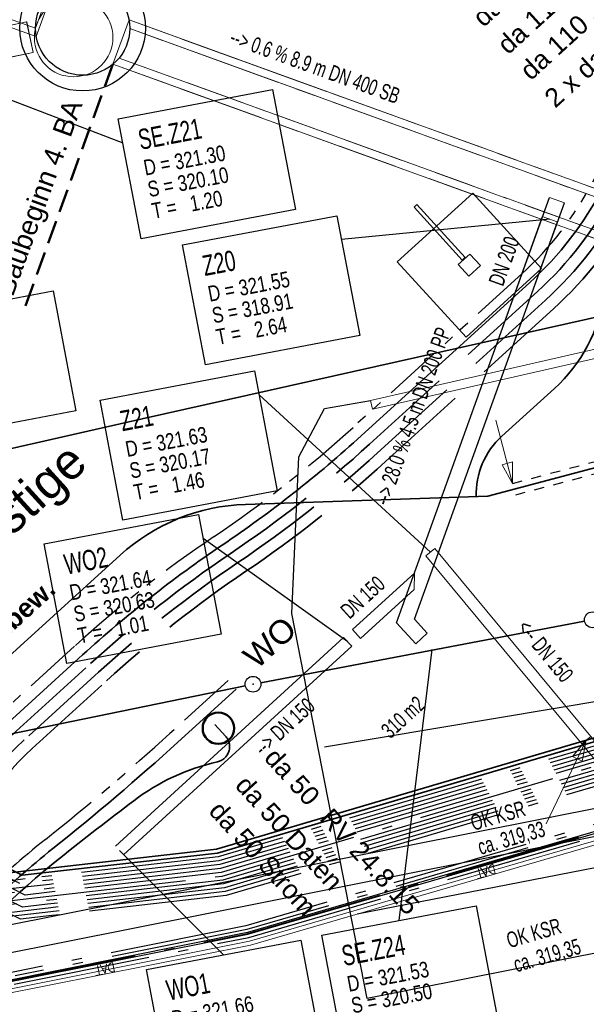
# Model space of a CAD drawing. Extents: x 3503739 to 3504470, y 5375172 to 5375561.
# Tile 11 of 121: x 3504043 to 3504050, y 5375360 to 5375373. Entities that reach past the tile are written whole.
import ezdxf

# ---------------------------------------------------------------- set-up
doc = ezdxf.new("R2010")
doc.units = 0
doc.header["$MEASUREMENT"] = 0
for name, pattern in [('123', [0.25001, 0.12501, -0.125]), ('140', [41.5, 15, -3.5, 15, -3.5, 1, -3.5]), ('2', [3.4, 1.2, -0.5, 1.2, -0.5]), ('202', [2.64, 1.75, -0.38, 0.13, -0.38]), ('237', [1.5, 0.75, -0.18, 0.13, -0.13, 0.13, -0.18]), ('239', [2.09, 0.75, -0.18, 0.75, -0.18, 0.05, -0.18]), ('38', [5.5, 4, -0.5, 0.5, -0.5]), ('40', [18.002, 6.001, -12.001]), ('85', [2.7501, 2.0001, -0.25, 0.25, -0.25]), ('89', [0.85001, 0.30001, -0.125, 0.3, -0.125])]:
    doc.linetypes.add(name, pattern=pattern)
for name, color, linetype in [('$_LISY_$_TMP', 7, 'Continuous'), ('1WB_LICHT_KSR', 7, 'Continuous'), ('4WB_BESTAND_1_BA', 7, 'Continuous'), ('4WB_KANALDECKEL', 7, 'Continuous'), ('4WB_KANALISATION', 7, 'Continuous'), ('4WP_KANCAD', 7, 'Continuous'), ('_4WP_DB_KAB_ABBR', 7, 'Continuous'), ('_4WP_KANAL_STILL', 7, 'Continuous'), ('_4WP_KANALISATIO', 7, 'Continuous'), ('_4WP_KANCAD_', 7, 'Continuous'), ('_4WP_KANCAD__', 7, 'Continuous'), ('_4WP_KANCADT_', 7, 'Continuous'), ('_4WP_KANCADT__', 7, 'Continuous'), ('_4WP_LICHT-KSR', 7, 'Continuous'), ('_4WP_STADT-DACH', 7, 'Continuous'), ('_4WP_STADT_BEW_S', 7, 'Continuous'), ('_4WP_STADT_DATEN', 7, 'Continuous'), ('_4WP_STADT_FTT1', 7, 'Continuous'), ('_4WP_STADT_STROM', 7, 'Continuous'), ('_4WP_STEIGBEZEIC', 7, 'Continuous'), ('K_FLURSTUECKE', 7, 'Continuous'), ('K_GRENZEN', 7, 'Continuous'), ('PUNKTHOEHENATTDEF', 7, 'Continuous'), ('PUNKTNUMMERNATTDEF', 7, 'Continuous'), ('PUNKTSPEZIFIKATION', 7, 'Continuous'), ('V_FAHRBAHNRAND', 7, 'Continuous'), ('V_MAUER-UNTEN', 7, 'Continuous'), ('V_WEGRAND', 7, 'Continuous'), ('X_BE_STELE50', 7, 'Continuous')]:
    doc.layers.add(name, color=color, linetype=linetype)
doc.styles.add('145', font='ARIAL.TTF', dxfattribs={"height": 0.24})
doc.styles.add('163', font='ARIAL.TTF', dxfattribs={"height": 0.25})
doc.styles.add('202', font='ARIAL.TTF', dxfattribs={"height": 0.24})
doc.styles.add('40', font='TXT', dxfattribs={"width": 0.7, "height": 0.2})
doc.styles.add('42', font='TXT', dxfattribs={"width": 0.7, "height": 0.26})
doc.styles.add('420', font='ARIAL.TTF', dxfattribs={"height": 0.24})
doc.styles.add('43', font='TXT', dxfattribs={"width": 0.8, "height": 0.2})
doc.styles.add('434', font='ARIAL.TTF', dxfattribs={"height": 0.24})
doc.styles.add('534', font='ARIAL.TTF', dxfattribs={"height": 0.452686})
doc.styles.add('55', font='TXT', dxfattribs={"width": 0.7, "height": 0.2})
doc.styles.add('557', font='ARIAL.TTF', dxfattribs={"height": 0.3})
doc.styles.add('558', font='ARIALBD.TTF', dxfattribs={"height": 0.24})
doc.styles.add('61', font='TXT', dxfattribs={"width": 0.7, "height": 0.2})

# ---------------------------------------------------------------- blocks, each defined once
blk = doc.blocks.new('LEITSYSTEM_BRA2')
at = {"color": 251, "linetype": 'Continuous', "lineweight": 13}
for points in [[(-0.65, 0.65), (0.65, 0.65), (0.65, -0.65), (-0.65, -0.65), (-0.65, 0.65)], [(-1.02, 0.025), (-0.11, 0.025), (-0.11, -0.025), (-1.02, -0.025), (-1.02, 0.025)], [(-0.11, 0.02), (-0.1, 0.02), (-0.1, -0.02), (-0.11, -0.02), (-0.11, 0.02)], [(-0.1, 0.1), (0.1, 0.1), (0.1, -0.1), (-0.1, -0.1), (-0.1, 0.1)]]:
    blk.add_lwpolyline(points, dxfattribs=at)
blk = doc.blocks.new('PUNKT')
blk.add_point((0, 0))
at = {"layer": 'PUNKTHOEHENATTDEF', "linetype": 'Continuous', "flags": 1}
blk.add_attdef('PUNKTHOEHE', (1, -0.5), '', height=0.8, dxfattribs=at)
at = {"layer": 'PUNKTNUMMERNATTDEF', "linetype": 'Continuous', "flags": 1}
blk.add_attdef('PUNKTNUMMER', (1, 0.5), '', height=0.8, dxfattribs=at)
at = {"layer": 'PUNKTSPEZIFIKATION', "linetype": 'Continuous', "flags": 1}
blk.add_attdef('PUNKTSPEZIFIKATION', (1, -1.5), '', height=0.8, dxfattribs=at)
blk = doc.blocks.new('ALG_00093')
at = {"color": 1, "linetype": 'Continuous', "lineweight": 13}
blk.add_lwpolyline([(0, 0), (0.3773, 0.09625), (0.3773, -0.09625), (0, 0)], dxfattribs=at)
blk = doc.blocks.new('1000DAT')
at = {"color": 114, "linetype": 'Continuous', "lineweight": 18}
for p, q in [((4.589325, 0.775263), (4.589325, 0.173263)), ((5.347511, 0.776867), (5.795146, 0.776867)), ((5.561325, 0.775263), (5.561325, 0.173263)), ((5.077223, 0.434754), (5.311664, 0.434754))]:
    blk.add_line(p, q, dxfattribs=at)
blk.add_lwpolyline([(4.589325, 0.775263, -1.11061279), (4.589325, 0.173263)], format="xyb", dxfattribs=at)
blk.add_lwpolyline([(4.984101, 0.174284), (5.198961, 0.775263), (5.400541, 0.174284)], dxfattribs=at)
blk = doc.blocks.new('10-VERMARKT')
at = {"color": 252, "linetype": 'Continuous', "lineweight": 25}
blk.add_circle((0, 0), 0.5, dxfattribs=at)

msp = doc.modelspace()

# ---------------------------------------------------------------- linework, layer by layer
at = {"layer": '1WB_LICHT_KSR', "color": 190, "linetype": 'Continuous', "lineweight": 35}
for points in [[(3504097.025, 5375367.877), (3504085.013, 5375369.557), (3504081.646, 5375370.387), (3504080.658, 5375370.567), (3504079.349, 5375370.337), (3504073.689, 5375369.317), (3504066.631, 5375368.087), (3504060.473, 5375367.047), (3504056.834, 5375366.247), (3504053.368, 5375365.387), (3504051.174, 5375363.707), (3504045.316, 5375361.977), (3504042.748, 5375361.685), (3504042.657, 5375361.674), (3504037.429, 5375364.312), (3504036.423, 5375365.022), (3504033.447, 5375370.041), (3504033.278, 5375372.103), (3504033.154, 5375372.857), (3504031.838, 5375379.607), (3504031.349, 5375381.827), (3504035.462, 5375388.048)], [(3504097.018, 5375367.828), (3504085.006, 5375369.507), (3504081.637, 5375370.338), (3504080.658, 5375370.516), (3504079.358, 5375370.288), (3504073.698, 5375369.268), (3504066.639, 5375368.038), (3504060.481, 5375366.998), (3504056.846, 5375366.198), (3504053.39, 5375365.341), (3504051.197, 5375363.662), (3504045.326, 5375361.928), (3504042.842, 5375361.646), (3504037.489, 5375364.333), (3504036.461, 5375365.057), (3504033.496, 5375370.057), (3504033.328, 5375372.107), (3504033.203, 5375372.867), (3504031.887, 5375379.617), (3504031.402, 5375381.817), (3504035.501, 5375388.017)]]:
    msp.add_lwpolyline(points, dxfattribs=at)
at = {"layer": '4WB_BESTAND_1_BA', "color": 250, "linetype": '202', "lineweight": 25}
for points in [[(3504096.948, 5375367.338), (3504084.936, 5375369.007), (3504083.234, 5375369.529), (3504081.559, 5375369.946), (3504080.658, 5375370.108), (3504079.43, 5375369.896), (3504073.77, 5375368.876), (3504066.703, 5375367.646), (3504060.557, 5375366.606), (3504059.108, 5375366.235), (3504056.947, 5375365.757), (3504053.588, 5375364.927), (3504051.404, 5375363.257), (3504045.416, 5375361.487), (3504043.208, 5375361.231), (3504042.481, 5375361.145), (3504037.177, 5375363.817), (3504036.005, 5375364.637), (3504032.908, 5375369.865), (3504032.728, 5375372.059), (3504032.615, 5375372.747), (3504031.299, 5375379.497), (3504030.766, 5375381.937), (3504035.033, 5375388.389)], [(3504096.941, 5375367.289), (3504084.929, 5375368.957), (3504083.222, 5375369.48), (3504081.549, 5375369.897), (3504080.658, 5375370.057), (3504079.439, 5375369.847), (3504073.779, 5375368.827), (3504066.711, 5375367.597), (3504060.567, 5375366.557), (3504059.131, 5375366.188), (3504056.958, 5375365.708), (3504053.61, 5375364.881), (3504051.427, 5375363.212), (3504045.426, 5375361.438), (3504043.208, 5375361.181), (3504042.649, 5375361.116), (3504037.203, 5375363.86), (3504036.043, 5375364.672), (3504032.957, 5375369.881), (3504032.778, 5375372.063), (3504032.664, 5375372.757), (3504031.348, 5375379.507), (3504030.819, 5375381.927), (3504035.072, 5375388.358)], [(3504035.15, 5375388.296), (3504030.925, 5375381.907), (3504031.446, 5375379.527), (3504032.762, 5375372.777), (3504032.878, 5375372.071), (3504033.055, 5375369.913), (3504036.119, 5375364.742), (3504037.255, 5375363.946), (3504042.505, 5375361.299), (3504043.182, 5375361.378), (3504045.386, 5375361.634), (3504051.335, 5375363.392), (3504053.522, 5375365.065), (3504056.914, 5375365.904), (3504059.048, 5375366.375), (3504060.527, 5375366.753), (3504066.679, 5375367.793), (3504073.743, 5375369.023), (3504079.403, 5375370.043), (3504080.658, 5375370.261), (3504081.589, 5375370.093), (3504083.27, 5375369.676), (3504084.957, 5375369.157), (3504096.969, 5375367.485)], [(3504096.962, 5375367.436), (3504084.95, 5375369.107), (3504083.258, 5375369.627), (3504081.579, 5375370.044), (3504080.658, 5375370.21), (3504079.412, 5375369.994), (3504073.752, 5375368.974), (3504066.687, 5375367.744), (3504060.537, 5375366.704), (3504059.034, 5375366.321), (3504056.925, 5375365.855), (3504053.544, 5375365.019), (3504051.358, 5375363.347), (3504045.396, 5375361.585), (3504042.676, 5375361.269), (3504037.268, 5375363.997), (3504036.157, 5375364.777), (3504033.104, 5375369.929), (3504032.928, 5375372.075), (3504032.811, 5375372.787), (3504031.495, 5375379.537), (3504030.978, 5375381.897), (3504035.189, 5375388.265)], [(3504096.983, 5375367.583), (3504084.971, 5375369.257), (3504083.294, 5375369.774), (3504081.609, 5375370.191), (3504080.658, 5375370.363), (3504079.385, 5375370.141), (3504073.725, 5375369.121), (3504066.663, 5375367.891), (3504060.507, 5375366.851), (3504056.881, 5375366.051), (3504053.456, 5375365.203), (3504051.266, 5375363.527), (3504045.356, 5375361.781), (3504043.191, 5375361.529), (3504042.529, 5375361.457), (3504037.333, 5375364.075), (3504036.233, 5375364.847), (3504033.202, 5375369.961), (3504033.028, 5375372.083), (3504032.909, 5375372.807), (3504031.593, 5375379.557), (3504031.084, 5375381.877), (3504035.267, 5375388.203)], [(3504096.976, 5375367.534), (3504084.964, 5375369.207), (3504083.282, 5375369.725), (3504081.599, 5375370.142), (3504080.658, 5375370.312), (3504079.394, 5375370.092), (3504073.734, 5375369.072), (3504066.671, 5375367.842), (3504060.517, 5375366.802), (3504056.892, 5375366.002), (3504053.478, 5375365.157), (3504051.289, 5375363.482), (3504045.366, 5375361.732), (3504042.703, 5375361.422), (3504037.337, 5375364.132), (3504036.271, 5375364.882), (3504033.251, 5375369.977), (3504033.078, 5375372.087), (3504032.958, 5375372.816), (3504031.642, 5375379.567), (3504031.137, 5375381.867), (3504035.306, 5375388.172)], [(3504059.508, 5375363.417), (3504060.119, 5375364.507), (3504060.238, 5375365.067), (3504060.033, 5375365.837), (3504059.692, 5375366.217), (3504059.147, 5375366.427), (3504058.779, 5375366.367), (3504056.903, 5375365.953), (3504053.5, 5375365.111), (3504051.312, 5375363.437), (3504045.376, 5375361.683), (3504043.189, 5375361.429), (3504042.879, 5375361.393), (3504042.712, 5375361.477), (3504037.385, 5375364.161), (3504036.309, 5375364.917), (3504033.3, 5375369.993), (3504033.128, 5375372.091), (3504033.007, 5375372.827), (3504031.691, 5375379.577), (3504031.19, 5375381.857), (3504035.345, 5375388.141)], [(3504097.011, 5375367.779), (3504084.999, 5375369.457), (3504081.628, 5375370.289), (3504080.658, 5375370.465), (3504079.367, 5375370.239), (3504073.707, 5375369.219), (3504066.647, 5375367.989), (3504060.489, 5375366.949), (3504056.858, 5375366.149), (3504053.412, 5375365.295), (3504051.22, 5375363.617), (3504045.336, 5375361.879), (3504042.878, 5375361.6), (3504042.73, 5375361.581), (3504042.642, 5375361.569), (3504037.411, 5375364.204), (3504036.347, 5375364.952), (3504033.349, 5375370.009), (3504033.178, 5375372.095), (3504033.056, 5375372.837), (3504031.74, 5375379.587), (3504031.243, 5375381.847), (3504035.384, 5375388.11)], [(3504097.004, 5375367.73), (3504084.992, 5375369.407), (3504081.619, 5375370.24), (3504080.658, 5375370.414), (3504079.376, 5375370.19), (3504073.716, 5375369.17), (3504066.655, 5375367.94), (3504060.497, 5375366.9), (3504056.87, 5375366.1), (3504053.434, 5375365.249), (3504051.243, 5375363.572), (3504045.346, 5375361.83), (3504042.81, 5375361.541), (3504042.605, 5375361.644), (3504037.437, 5375364.247), (3504036.385, 5375364.987), (3504033.398, 5375370.025), (3504033.228, 5375372.099), (3504033.105, 5375372.847), (3504031.789, 5375379.597), (3504031.296, 5375381.837), (3504035.423, 5375388.079)], [(3504096.955, 5375367.387), (3504084.943, 5375369.057), (3504083.246, 5375369.578), (3504081.569, 5375369.995), (3504080.658, 5375370.159), (3504079.421, 5375369.945), (3504073.761, 5375368.925), (3504066.695, 5375367.695), (3504060.547, 5375366.655), (3504059.024, 5375366.267), (3504056.936, 5375365.806), (3504053.566, 5375364.973), (3504051.381, 5375363.302), (3504045.406, 5375361.536), (3504043.165, 5375361.276), (3504042.846, 5375361.239), (3504042.685, 5375361.322)], [(3504096.934, 5375367.24), (3504084.922, 5375368.907), (3504083.21, 5375369.431), (3504081.539, 5375369.848), (3504080.658, 5375370.006), (3504079.448, 5375369.798), (3504073.788, 5375368.778), (3504066.719, 5375367.548), (3504060.577, 5375366.508), (3504059.137, 5375366.14), (3504056.978, 5375365.659), (3504053.632, 5375364.835), (3504051.45, 5375363.167), (3504045.436, 5375361.389), (3504043.218, 5375361.132), (3504042.819, 5375361.086), (3504042.658, 5375361.167)], [(3504096.537, 5375367.076), (3504085.429, 5375368.676), (3504081.394, 5375369.315), (3504080.324, 5375369.477), (3504079.501, 5375369.375), (3504074.083, 5375368.465), (3504067.163, 5375367.335), (3504060.695, 5375366.045), (3504057.223, 5375365.171), (3504054.005, 5375364.469), (3504052.289, 5375363.207), (3504051.79, 5375362.777), (3504045.689, 5375361.002), (3504042.58, 5375360.382)], [(3504042.564, 5375360.276), (3504045.713, 5375360.904), (3504051.834, 5375362.685), (3504052.349, 5375363.125), (3504054.047, 5375364.375), (3504057.245, 5375365.073), (3504060.715, 5375365.947), (3504067.181, 5375367.237), (3504074.099, 5375368.367), (3504079.515, 5375369.277), (3504080.322, 5375369.377), (3504081.38, 5375369.217), (3504085.415, 5375368.578), (3504096.523, 5375366.978)], [(3504042.737, 5375360.259), (3504045.725, 5375360.855), (3504051.856, 5375362.639), (3504052.378, 5375363.085), (3504054.068, 5375364.328), (3504057.256, 5375365.024), (3504060.725, 5375365.898), (3504067.19, 5375367.188), (3504074.107, 5375368.318), (3504079.522, 5375369.228), (3504080.321, 5375369.327), (3504081.373, 5375369.168), (3504081.963, 5375368.938), (3504082.713, 5375368.429), (3504082.978, 5375367.658), (3504083.194, 5375365.486)], [(3504096.53, 5375367.027), (3504085.422, 5375368.627), (3504081.387, 5375369.266), (3504080.323, 5375369.427), (3504079.508, 5375369.326), (3504074.091, 5375368.416), (3504067.172, 5375367.286), (3504060.705, 5375365.996), (3504057.234, 5375365.122), (3504054.026, 5375364.422), (3504052.319, 5375363.166), (3504051.812, 5375362.731), (3504045.701, 5375360.953), (3504042.75, 5375360.364)]]:
    msp.add_lwpolyline(points, dxfattribs=at)
at = {"layer": '4WB_BESTAND_1_BA', "color": 7, "linetype": 'Continuous', "lineweight": 13}
for points in [[(3504096.251, 5375366.397), (3504085.337, 5375368.027), (3504081.317, 5375368.776), (3504080.313, 5375368.927), (3504079.578, 5375368.836), (3504074.171, 5375367.926), (3504067.262, 5375366.796), (3504060.805, 5375365.506), (3504057.289, 5375364.877), (3504054.131, 5375364.187), (3504051.9, 5375362.547), (3504045.749, 5375360.757), (3504042.54, 5375360.117), (3504036.835, 5375363.277), (3504035.706, 5375363.987), (3504032.257, 5375369.617), (3504032.039, 5375371.997), (3504031.906, 5375372.577), (3504030.68, 5375379.177)], [(3504096.258, 5375366.446), (3504085.344, 5375368.076), (3504081.324, 5375368.825), (3504080.314, 5375368.977), (3504079.571, 5375368.885), (3504074.163, 5375367.975), (3504067.253, 5375366.845), (3504060.795, 5375365.555), (3504057.267, 5375364.975), (3504054.089, 5375364.281), (3504052.408, 5375363.045), (3504051.878, 5375362.593), (3504045.737, 5375360.806), (3504042.548, 5375360.17), (3504036.859, 5375363.321), (3504036.577, 5375363.498), (3504035.743, 5375364.023), (3504032.306, 5375369.633), (3504032.089, 5375372.002), (3504031.955, 5375372.586), (3504030.729, 5375379.186)]]:
    msp.add_lwpolyline(points, dxfattribs=at)
at = {"layer": '4WB_BESTAND_1_BA', "color": 1, "linetype": 'Continuous', "lineweight": 25}
msp.add_lwpolyline([(3504042.563, 5375360.265), (3504045.716, 5375360.895), (3504051.839, 5375362.676), (3504052.355, 5375363.117), (3504054.051, 5375364.365), (3504057.248, 5375365.064), (3504060.717, 5375365.937), (3504067.183, 5375367.227), (3504074.1, 5375368.357), (3504079.517, 5375369.267), (3504080.322, 5375369.367), (3504081.379, 5375369.207), (3504085.413, 5375368.568), (3504096.521, 5375366.968)], dxfattribs=at)
at = {"layer": '4WB_BESTAND_1_BA', "color": 114, "linetype": 'Continuous', "lineweight": 25}
msp.add_lwpolyline([(3504096.524, 5375366.988), (3504085.416, 5375368.588), (3504081.382, 5375369.227), (3504080.323, 5375369.387), (3504079.514, 5375369.287), (3504074.096, 5375368.376), (3504067.18, 5375367.246), (3504060.712, 5375365.956), (3504057.244, 5375365.084), (3504054.042, 5375364.383), (3504052.342, 5375363.132), (3504051.83, 5375362.694), (3504045.711, 5375360.915), (3504042.565, 5375360.286)], dxfattribs=at)
at = {"layer": '4WB_KANALDECKEL', "color": 7, "linetype": 'Continuous', "lineweight": 13}
msp.add_circle((3504043.496, 5375372.318), 0.5, dxfattribs=at)
at = {"layer": '4WB_KANALISATION', "color": 7, "linetype": 'Continuous', "lineweight": 13}
msp.add_line((3504043.997, 5375371.978), (3504044.202, 5375372.542), dxfattribs=at)
at = {"layer": '4WB_KANALISATION', "color": 7, "linetype": '85', "lineweight": 18}
for p, q in [((3504044.202, 5375372.542), (3504051.616, 5375369.858)), ((3504044.211, 5375372.432), (3504051.538, 5375369.78)), ((3504043.997, 5375371.978), (3504051.411, 5375369.294)), ((3504044.075, 5375372.056), (3504051.402, 5375369.404))]:
    msp.add_line(p, q, dxfattribs=at)
at = {"layer": '4WB_KANALISATION', "color": 7, "linetype": 'Continuous', "lineweight": 25}
for radius in [0.8, 0.6]:
    msp.add_circle((3504043.611, 5375372.437, 318.64), radius, dxfattribs=at)
at = {"layer": '4WP_KANCAD', "color": 7, "linetype": '38', "lineweight": 18}
for p, q in [((3504044.202, 5375372.542), (3504051.616, 5375369.858)), ((3504044.211, 5375372.432), (3504051.538, 5375369.78)), ((3504043.997, 5375371.978), (3504051.411, 5375369.294)), ((3504044.075, 5375372.056), (3504051.402, 5375369.404))]:
    msp.add_line(p, q, dxfattribs=at)
at = {"layer": '4WP_KANCAD', "color": 7, "linetype": 'Continuous', "lineweight": 18}
msp.add_circle((3504043.611, 5375372.437, 318.64), 0.6, dxfattribs=at)
at = {"layer": '_4WP_DB_KAB_ABBR', "color": 250, "linetype": 'Continuous', "lineweight": 25}
for p, q in [((3504010.182, 5375354.536), (3504051.06, 5375362.685)), ((3504010.182, 5375354.536), (3504051.06, 5375362.685)), ((3504010.249, 5375354.193), (3504051.129, 5375362.342)), ((3504010.249, 5375354.193), (3504051.129, 5375362.342))]:
    msp.add_line(p, q, dxfattribs=at)
at = {"layer": '_4WP_KANAL_STILL', "color": 7, "linetype": '40', "lineweight": 18}
msp.add_lwpolyline([(3504023.882, 5375368.182), (3504042.982, 5375372.129), (3504042.897, 5375372.517), (3504023.778, 5375368.571)], dxfattribs=at)
at = {"layer": '_4WP_KANAL_STILL', "color": 7, "linetype": '140', "lineweight": 18}
msp.add_lwpolyline([(3504023.871, 5375368.183), (3504042.982, 5375372.126), (3504042.902, 5375372.518), (3504023.791, 5375368.575)], dxfattribs=at)
at = {"layer": '_4WP_KANALISATIO', "color": 1, "linetype": '89', "lineweight": 50}
msp.add_line((3504043.997, 5375371.978), (3504042.873, 5375368.872), dxfattribs=at)
at = {"layer": '_4WP_KANALISATIO', "color": 7, "linetype": 'Continuous', "lineweight": 13}
for p, q in [((3504049.556, 5375370.278), (3504049.744, 5375370.211)), ((3504047.836, 5375365.494), (3504047.832, 5375365.288)), ((3504047.147, 5375364.664), (3504047.046, 5375364.775)), ((3504047.999, 5375364.729, 321.525), (3504047.851, 5375364.595, 321.525))]:
    msp.add_line(p, q, dxfattribs=at)
at = {"layer": '_4WP_KANALISATIO', "color": 1, "linetype": 'Continuous', "lineweight": 25}
for p, q in [((3504047.046, 5375364.775), (3504047.836, 5375365.494)), ((3504047.147, 5375364.664), (3504047.832, 5375365.288))]:
    msp.add_line(p, q, dxfattribs=at)
at = {"layer": '_4WP_KANALISATIO', "color": 1, "linetype": 'Continuous', "lineweight": 18}
msp.add_line((3504050.023, 5375363.367), (3504049.511, 5375362.302), dxfattribs=at)
at = {"layer": '_4WP_KANALISATIO', "color": 1, "linetype": 'Continuous', "lineweight": 25}
for points in [[(3504047.851, 5375364.595, 321.525), (3504047.608, 5375364.861, 0), (3504049.556, 5375370.278, 0)], [(3504047.999, 5375364.729, 321.525), (3504047.837, 5375364.907, 0), (3504049.744, 5375370.211, 0)]]:
    msp.add_polyline3d(points, dxfattribs=at)
at = {"layer": '_4WP_KANCAD_', "color": 1, "linetype": 'Continuous', "lineweight": 18}
for points in [[(3504028.958, 5375377.365), (3504043.021, 5375372.33), (3504043.223, 5375372.895), (3504029.16, 5375377.93)], [(3504029.035, 5375377.444), (3504043.011, 5375372.439), (3504043.146, 5375372.816), (3504029.17, 5375377.821)]]:
    msp.add_lwpolyline(points, dxfattribs=at)
at = {"layer": '_4WP_KANCAD_', "color": 7, "linetype": '239', "lineweight": 18}
for points in [[(3504043.997, 5375371.978), (3504051.411, 5375369.294), (3504051.616, 5375369.858), (3504044.202, 5375372.542)], [(3504044.075, 5375372.056), (3504051.402, 5375369.404), (3504051.538, 5375369.78), (3504044.211, 5375372.432)]]:
    msp.add_lwpolyline(points, dxfattribs=at)
at = {"layer": '_4WP_KANCAD_', "color": 7, "linetype": 'Continuous', "lineweight": 25}
for radius in [0.8, 0.6]:
    msp.add_circle((3504043.611, 5375372.437, 318.651), radius, dxfattribs=at)
at = {"layer": '_4WP_KANCAD__', "color": 1, "linetype": 'Continuous', "lineweight": 18}
for points in [[(3504048.132, 5375365.728), (3504049.651, 5375369.972), (3504049.463, 5375370.04), (3504047.944, 5375365.796)], [(3504050.081, 5375363.415), (3504048.096, 5375365.81), (3504047.98, 5375365.714), (3504049.965, 5375363.319)], [(3504044.131, 5375361.906), (3504047.036, 5375364.564), (3504046.934, 5375364.674), (3504044.029, 5375362.016)], [(3504055.558, 5375356.778), (3504050.081, 5375363.415), (3504049.965, 5375363.319), (3504055.442, 5375356.682)]]:
    msp.add_lwpolyline(points, dxfattribs=at)
at = {"layer": '_4WP_KANCADT__', "color": 1, "linetype": 'Continuous', "lineweight": 25}
for p, q in [((3504042.422, 5375371.627), (3504044.123, 5375370.977)), ((3504049.557, 5375370.006), (3504046.907, 5375369.743)), ((3504048.038, 5375365.762), (3504045.857, 5375367.765)), ((3504046.985, 5375364.619), (3504045.145, 5375365.938)), ((3504048.058, 5375364.521), (3504047.638, 5375361.071)), ((3504044.08, 5375361.961), (3504045.406, 5375360.631))]:
    msp.add_line(p, q, dxfattribs=at)
at = {"layer": '_4WP_KANCADT__', "color": 7, "linetype": 'Continuous', "lineweight": 18}
for points in [[(3504044.065, 5375371.282), (3504046.03, 5375371.655), (3504046.319, 5375370.128), (3504044.354, 5375369.755), (3504044.065, 5375371.282)], [(3504044.884, 5375369.675), (3504046.849, 5375370.048), (3504047.138, 5375368.521), (3504045.173, 5375368.148), (3504044.884, 5375369.675)], [(3504041.271, 5375368.717), (3504043.236, 5375369.09), (3504043.525, 5375367.563), (3504041.56, 5375367.19), (3504041.271, 5375368.717)], [(3504043.834, 5375367.697), (3504045.799, 5375368.07), (3504046.088, 5375366.543), (3504044.123, 5375366.17), (3504043.834, 5375367.697)], [(3504043.122, 5375365.87), (3504045.087, 5375366.243), (3504045.376, 5375364.716), (3504043.411, 5375364.343), (3504043.122, 5375365.87)], [(3504046.656, 5375360.884), (3504048.621, 5375361.257), (3504048.91, 5375359.73), (3504046.945, 5375359.357), (3504046.656, 5375360.884)], [(3504044.424, 5375360.444), (3504046.389, 5375360.817), (3504046.678, 5375359.29), (3504044.713, 5375358.917), (3504044.424, 5375360.444)]]:
    msp.add_lwpolyline(points, dxfattribs=at)
at = {"layer": '_4WP_KANCADT__', "color": 1, "linetype": 'Continuous', "lineweight": 25}
for points in [[(3504044.065, 5375371.282), (3504046.03, 5375371.655), (3504046.319, 5375370.128), (3504044.354, 5375369.755), (3504044.065, 5375371.282)], [(3504044.884, 5375369.675), (3504046.849, 5375370.048), (3504047.138, 5375368.521), (3504045.173, 5375368.148), (3504044.884, 5375369.675)], [(3504041.271, 5375368.717), (3504043.236, 5375369.09), (3504043.525, 5375367.563), (3504041.56, 5375367.19), (3504041.271, 5375368.717)], [(3504043.834, 5375367.697), (3504045.799, 5375368.07), (3504046.088, 5375366.543), (3504044.123, 5375366.17), (3504043.834, 5375367.697)], [(3504043.122, 5375365.87), (3504045.087, 5375366.243), (3504045.376, 5375364.716), (3504043.411, 5375364.343), (3504043.122, 5375365.87)], [(3504046.656, 5375360.884), (3504048.621, 5375361.257), (3504048.91, 5375359.73), (3504046.945, 5375359.357), (3504046.656, 5375360.884)], [(3504044.424, 5375360.444), (3504046.389, 5375360.817), (3504046.678, 5375359.29), (3504044.713, 5375358.917), (3504044.424, 5375360.444)]]:
    msp.add_lwpolyline(points, dxfattribs=at)
at = {"layer": '_4WP_LICHT-KSR', "color": 190, "linetype": '2', "lineweight": 35}
for points in [[(3504052.057, 5375371.63, 0.412325), (3504051.564, 5375371.652, 0.088772), (3504050.502, 5375370.27, -0.088769), (3504049.504, 5375368.973), (3504047.365, 5375367.026, -0.035946), (3504045.588, 5375365.629, 0.035947), (3504043.812, 5375364.232), (3504042.867, 5375363.371), (3504042.76, 5375363.268, 0.131989), (3504041.809, 5375361.642, 0.019553), (3504041.637, 5375360.898, -0.163158), (3504041.283, 5375360.267)], [(3504041.39, 5375360.148, 0.161614), (3504041.768, 5375360.816, -0.01808), (3504041.953, 5375361.603), (3504041.953, 5375361.603, -0.142429), (3504042.968, 5375363.261), (3504043.913, 5375364.121, -0.035947), (3504045.689, 5375365.518, 0.035946), (3504047.466, 5375366.915), (3504049.605, 5375368.862, 0.088769), (3504050.635, 5375370.201, -0.088772), (3504051.665, 5375371.541, -0.412324), (3504051.946, 5375371.529)]]:
    msp.add_lwpolyline(points, format="xyb", dxfattribs=at)
at = {"layer": '_4WP_STADT-DACH', "color": 1, "linetype": 'Continuous', "lineweight": 50}
msp.add_circle((3504045.339, 5375363.519), 0.2, dxfattribs=at)
at = {"layer": '_4WP_STADT_BEW_S', "color": 1, "linetype": '123', "lineweight": 25}
for p, q in [((3504049.085, 5375366.638), (3504067.509, 5375371.527)), ((3504049.124, 5375366.493), (3504067.548, 5375371.382))]:
    msp.add_line(p, q, dxfattribs=at)
at = {"layer": '_4WP_STADT_BEW_S', "color": 1, "linetype": 'Continuous', "lineweight": 18}
msp.add_line((3504049.085, 5375366.638), (3504048.871, 5375367.445), dxfattribs=at)
at = {"layer": '_4WP_STADT_BEW_S', "color": 142, "linetype": 'Continuous', "lineweight": 35}
for points in [[(3504053.321, 5375372.493), (3504051.88, 5375372.59, 0.39272), (3504050.611, 5375371.562), (3504050.253, 5375369.046, -0.174806), (3504049.617, 5375367.847), (3504048.948, 5375367.24, 0.220417), (3504048.621, 5375366.466)], [(3504044.087, 5375365.722, -0.177902), (3504045.685, 5375366.371), (3504048.768, 5375366.476), (3504067.528, 5375371.455)], [(3504036.243, 5375358.221), (3504036.972, 5375358.884), (3504036.972, 5375358.884, 1), (3504036.972, 5375358.884, 0.052817), (3504037.817, 5375359.834, -0.052815), (3504038.662, 5375360.785), (3504044.087, 5375365.722)]]:
    msp.add_lwpolyline(points, format="xyb", dxfattribs=at)
at = {"layer": '_4WP_STADT_DATEN', "color": 7, "linetype": 'Continuous', "lineweight": 35}
for points in [[(3504052.277, 5375371.834, 0.412324), (3504051.362, 5375371.874, 0.088772), (3504050.235, 5375370.408, -0.088769), (3504049.302, 5375369.195), (3504047.163, 5375367.248, -0.035946), (3504045.386, 5375365.851, 0.035947), (3504043.61, 5375364.453), (3504042.665, 5375363.593, 0.142515), (3504041.518, 5375361.72, -0.03237), (3504041.431, 5375361.461, -0.145578), (3504041.198, 5375361.173), (3504040.763, 5375360.874, 0.033268), (3504040.274, 5375360.487)], [(3504045.564, 5375364.015), (3504044.824, 5375363.342, -0.016494), (3504043.232, 5375361.986, 0.028833), (3504042.404, 5375361.247, -0.199386), (3504041.589, 5375360.91), (3504041.392, 5375360.91, 0.151765), (3504040.859, 5375360.745, 0.03361), (3504040.382, 5375360.369)]]:
    msp.add_lwpolyline(points, format="xyb", dxfattribs=at)
at = {"layer": '_4WP_STADT_FTT1', "color": 1, "linetype": '237', "lineweight": 25}
for points in [[(3504052.387, 5375371.935, 0.412325), (3504051.261, 5375371.985, 0.088772), (3504050.102, 5375370.477, -0.088769), (3504049.201, 5375369.306), (3504047.062, 5375367.359, -0.035946), (3504045.286, 5375365.962, 0.035947), (3504043.509, 5375364.564), (3504042.564, 5375363.704, 0.142542), (3504041.373, 5375361.759, -0.032423), (3504041.292, 5375361.518, -0.303495), (3504040.831, 5375361.208), (3504039.694, 5375361.206, 0.173642), (3504039.305, 5375361.065, -0.308188), (3504038.943, 5375361.032)], [(3504045.463, 5375364.126), (3504044.723, 5375363.453, -0.016493), (3504043.138, 5375362.103, 0.02883), (3504042.298, 5375361.353, -0.198495), (3504041.592, 5375361.06), (3504039.695, 5375361.056, 0.174558), (3504039.405, 5375360.951, -0.309088), (3504039.135, 5375360.925)]]:
    msp.add_lwpolyline(points, format="xyb", dxfattribs=at)
at = {"layer": '_4WP_STADT_STROM', "color": 3, "linetype": '2', "lineweight": 35}
for points in [[(3504049.403, 5375369.084, 0.088769), (3504050.368, 5375370.339, -0.088772), (3504051.463, 5375371.763, -0.412324), (3504052.167, 5375371.732)], [(3504041.181, 5375360.379, 0.163158), (3504041.488, 5375360.927, -0.019553), (3504041.663, 5375361.682, -0.142458), (3504042.766, 5375363.482), (3504043.711, 5375364.343, -0.035947), (3504045.487, 5375365.74, 0.035946), (3504047.264, 5375367.137), (3504049.403, 5375369.084)], [(3504041.498, 5375360.03, 0.03968), (3504041.825, 5375360.377, -0.055621), (3504043.315, 5375361.861, -0.005743), (3504044.262, 5375362.596, -0.107644), (3504045.326, 5375363.09, 0.575577), (3504045.43, 5375363.419), (3504045.295, 5375363.567)]]:
    msp.add_lwpolyline(points, format="xyb", dxfattribs=at)
at = {"layer": 'K_FLURSTUECKE', "color": 252, "linetype": 'Continuous', "lineweight": 35}
for p, q in [((3504045.878, 5375364.099), (3504050.002, 5375364.881)), ((3504050.002, 5375364.881), (3504045.878, 5375364.099)), ((3504045.878, 5375364.099), (3504050.002, 5375364.881)), ((3504050.002, 5375364.881), (3504045.878, 5375364.099)), ((3504016.938, 5375358.14), (3504045.682, 5375364.06)), ((3504045.682, 5375364.06), (3504016.938, 5375358.14)), ((3504016.938, 5375358.14), (3504045.682, 5375364.06)), ((3504045.682, 5375364.06), (3504016.938, 5375358.14))]:
    msp.add_line(p, q, dxfattribs=at)
at = {"layer": 'V_FAHRBAHNRAND', "color": 250, "linetype": 'Continuous', "lineweight": 35}
for p, q in [((3504044.37, 5375367.461, 321.363), (3504054.718, 5375369.777, 321.436)), ((3504044.37, 5375367.461, 321.363), (3504054.718, 5375369.777, 321.436)), ((3504032.844, 5375364.84, 321.398), (3504044.37, 5375367.461, 321.363)), ((3504032.844, 5375364.84, 321.398), (3504044.37, 5375367.461, 321.363))]:
    msp.add_line(p, q, dxfattribs=at)
at = {"layer": 'V_MAUER-UNTEN', "color": 250, "linetype": 'Continuous', "lineweight": 13}
for p, q in [((3504047.275, 5375367.696, 321.765), (3504056.666, 5375369.84, 321.549)), ((3504047.275, 5375367.696, 321.765), (3504056.666, 5375369.84, 321.549)), ((3504047.301, 5375367.584, 321.765), (3504056.691, 5375369.729, 321.549)), ((3504047.301, 5375367.584, 321.765), (3504056.691, 5375369.729, 321.549)), ((3504047.275, 5375367.696, 321.765), (3504047.301, 5375367.584, 321.765)), ((3504047.275, 5375367.696, 321.765), (3504047.301, 5375367.584, 321.765))]:
    msp.add_line(p, q, dxfattribs=at)
at = {"layer": 'V_WEGRAND', "color": 250, "linetype": 'Continuous', "lineweight": 25}
for p, q in [((3504046.69, 5375367.591, 321.476), (3504047.275, 5375367.696, 321.765)), ((3504046.69, 5375367.591, 321.476), (3504047.275, 5375367.696, 321.765)), ((3504046.364, 5375366.978, 321.478), (3504046.69, 5375367.591, 321.476)), ((3504046.364, 5375366.978, 321.478), (3504046.69, 5375367.591, 321.476)), ((3504046.276, 5375364.981, 321.608), (3504046.364, 5375366.978, 321.478)), ((3504046.276, 5375364.981, 321.608), (3504046.364, 5375366.978, 321.478)), ((3504047.235, 5375360.076, 321.866), (3504046.276, 5375364.981, 321.608)), ((3504047.235, 5375360.076, 321.866), (3504046.276, 5375364.981, 321.608)), ((3504046.69, 5375363.281, 321.713), (3504050.819, 5375363.974, 321.611)), ((3504046.69, 5375363.281, 321.713), (3504050.819, 5375363.974, 321.611)), ((3504047.104, 5375361.155, 321.803), (3504054.368, 5375362.568, 322.384)), ((3504047.104, 5375361.155, 321.803), (3504054.368, 5375362.568, 322.384)), ((3504051.631, 5375360.95, 321.884), (3504047.235, 5375360.076, 321.866)), ((3504051.631, 5375360.95, 321.884), (3504047.235, 5375360.076, 321.866))]:
    msp.add_line(p, q, dxfattribs=at)

# ---------------------------------------------------------------- block references
at = {"layer": '$_LISY_$_TMP', "color": 7}
for name, p, xscale, yscale, rotation in [('ALG_00093', (3504049.085, 5375366.638), 0.699999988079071, 0.699999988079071, 104.8621948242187), ('ALG_00093', (3504050.023, 5375363.367), 0.699999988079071, 0.699999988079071, 244.3163818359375), ('1000DAT', (3504049.703, 5375362.075), 0.2000000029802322, 0.2000000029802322, 196.2109313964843), ('1000DAT', (3504044.885, 5375360.749), 0.2000000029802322, 0.2000000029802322, 191.306428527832)]:
    msp.add_blockref(name, p, dxfattribs=dict(at, xscale=xscale, yscale=yscale, rotation=rotation))
at = {"layer": 'K_GRENZEN', "color": 7, "xscale": 0.2, "yscale": 0.2}
for p in [(3504050.1, 5375364.9), (3504045.78, 5375364.08)]:
    msp.add_blockref('10-VERMARKT', p, dxfattribs=at)
at = {"layer": 'K_GRENZEN', "color": 7}
msp.add_blockref('PUNKT', (3504045.78, 5375364.08), dxfattribs=at)
at = {"layer": 'X_BE_STELE50', "color": 7, "rotation": 312.3071170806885}
msp.add_blockref('LEITSYSTEM_BRA2', (3504048.535, 5375369.419), dxfattribs=at)

# ---------------------------------------------------------------- texts
at = {"layer": '_4WP_KANALISATIO', "color": 255, "linetype": 'Continuous', "style": '163'}
msp.add_text('Baubeginn 4. BA', height=0.25, rotation=70.097, dxfattribs=at).set_placement((3504042.721, 5375369.005))
at = {"layer": '_4WP_KANALISATIO', "color": 1, "linetype": 'Continuous', "style": '55', "width": 0.7}
for s, rotation, p in [('DN 200', 70.2261, (3504048.962, 5375369.138)), ('DN 150', 42.3074, (3504047.009, 5375364.9)), ('310 m2', 42.3074, (3504047.526, 5375363.376)), ('OK KSR', 16.2255, (3504048.586, 5375362.211)), ('ca. 319,33', 16.2255, (3504048.676, 5375361.904)), ('OK KSR', 16.2255, (3504049.043, 5375360.715)), ('ca. 319,35', 16.2255, (3504049.132, 5375360.408))]:
    msp.add_text(s, height=0.2, rotation=rotation, dxfattribs=at).set_placement(p)
at = {"layer": '_4WP_KANCADT_', "color": 7, "linetype": 'Continuous', "style": '61', "width": 0.7}
msp.add_text('--> 0.6 % 8.9 m DN 400 SB', height=0.2, rotation=340.097, dxfattribs=at).set_placement((3504045.467, 5375372.244))
at = {"layer": '_4WP_KANCADT__', "color": 1, "linetype": 'Continuous'}
for s, height, rotation, style, width, p in [('SE.Z21', 0.26, 10.737, '42', 0.7, (3504044.347, 5375370.886)), ('D = 321.30', 0.2, 10.737, '43', 0.8, (3504044.409, 5375370.558)), ('S = 320.10', 0.2, 10.737, '43', 0.8, (3504044.461, 5375370.283)), ('T =   1.20', 0.2, 10.737, '43', 0.8, (3504044.513, 5375370.008)), ('Z20', 0.26, 10.737, '42', 0.7, (3504045.166, 5375369.279)), ('D = 321.55', 0.2, 10.737, '43', 0.8, (3504045.228, 5375368.951)), ('S = 318.91', 0.2, 10.737, '43', 0.8, (3504045.28, 5375368.676)), ('T =   2.64', 0.2, 10.737, '43', 0.8, (3504045.332, 5375368.401)), ('--> 28.0 % 4.5 m DN 200 PP', 0.2, 70.3068, '40', 0.7, (3504047.502, 5375366.34)), ('Z21', 0.26, 10.737, '42', 0.7, (3504044.116, 5375367.301)), ('D = 321.63', 0.2, 10.737, '43', 0.8, (3504044.178, 5375366.973)), ('S = 320.17', 0.2, 10.737, '43', 0.8, (3504044.23, 5375366.698)), ('T =   1.46', 0.2, 10.737, '43', 0.8, (3504044.282, 5375366.423)), ('WO2', 0.26, 10.737, '42', 0.7, (3504043.404, 5375365.474)), ('D = 321.64', 0.2, 10.737, '43', 0.8, (3504043.466, 5375365.146)), ('S = 320.63', 0.2, 10.737, '43', 0.8, (3504043.518, 5375364.871)), ('T =   1.01', 0.2, 10.737, '43', 0.8, (3504043.57, 5375364.596)), ('<-- DN 150', 0.2, 309.6523, '40', 0.7, (3504049.132, 5375364.794)), ('--> DN 150', 0.2, 42.4577, '40', 0.7, (3504045.906, 5375363.154)), ('SE.Z24', 0.26, 10.737, '42', 0.7, (3504046.938, 5375360.488)), ('D = 321.53', 0.2, 10.737, '43', 0.8, (3504047, 5375360.16)), ('WO1', 0.26, 10.737, '42', 0.7, (3504044.706, 5375360.048)), ('S = 320.50', 0.2, 10.737, '43', 0.8, (3504047.052, 5375359.885)), ('D = 321.66', 0.2, 10.737, '43', 0.8, (3504044.768, 5375359.72))]:
    msp.add_text(s, height=height, rotation=rotation, dxfattribs=dict(at, style=style, width=width)).set_placement(p)
at = {"layer": '_4WP_LICHT-KSR', "color": 190, "linetype": 'Continuous', "style": '420'}
msp.add_text('2 x da 110 Licht', height=0.24, rotation=42.2968, dxfattribs=at).set_placement((3504049.627, 5375371.41))
at = {"layer": '_4WP_STADT-DACH', "color": 20, "linetype": 'Continuous', "style": '557'}
msp.add_text('WO', height=0.3, rotation=42.3187, dxfattribs=at).set_placement((3504045.827, 5375364.259))
at = {"layer": '_4WP_STADT_BEW_S', "color": 5, "linetype": 'Continuous', "style": '558'}
msp.add_text('Druckltg. Baumbew.', height=0.24, rotation=42.2968, dxfattribs=at).set_placement((3504040.901, 5375363.091))
at = {"layer": '_4WP_STADT_DATEN', "color": 7, "linetype": 'Continuous', "style": '434'}
for s, rotation, p in [('da 110 Daten', 42.2968, (3504049.027, 5375372.09)), ('da 50 Daten', 312.3187, (3504045.539, 5375362.78))]:
    msp.add_text(s, height=0.24, rotation=rotation, dxfattribs=at).set_placement(p)
at = {"layer": '_4WP_STADT_FTT1', "color": 1, "linetype": 'Continuous', "style": '145'}
for s, rotation, p in [('da 50', 42.2968, (3504048.714, 5375372.439)), ('da 50', 312.3187, (3504045.909, 5375363.131)), ('RV 24.8.15', 312.3187, (3504046.615, 5375362.36))]:
    msp.add_text(s, height=0.24, rotation=rotation, dxfattribs=at).set_placement(p)
at = {"layer": '_4WP_STADT_STROM', "color": 7, "linetype": 'Continuous', "style": '202'}
for s, rotation, p in [('da 110 Strom', 42.2968, (3504049.315, 5375371.761)), ('da 50 Strom', 312.3187, (3504045.203, 5375362.453))]:
    msp.add_text(s, height=0.24, rotation=rotation, dxfattribs=at).set_placement(p)
at = {"layer": '_4WP_STEIGBEZEIC', "color": 250, "linetype": 'Continuous', "style": '534'}
msp.add_text('Steig O - Sonstige', height=0.45269, rotation=42.3071, dxfattribs=at).set_placement((3504039.902, 5375363.404))

doc.saveas('drawing.dxf')
